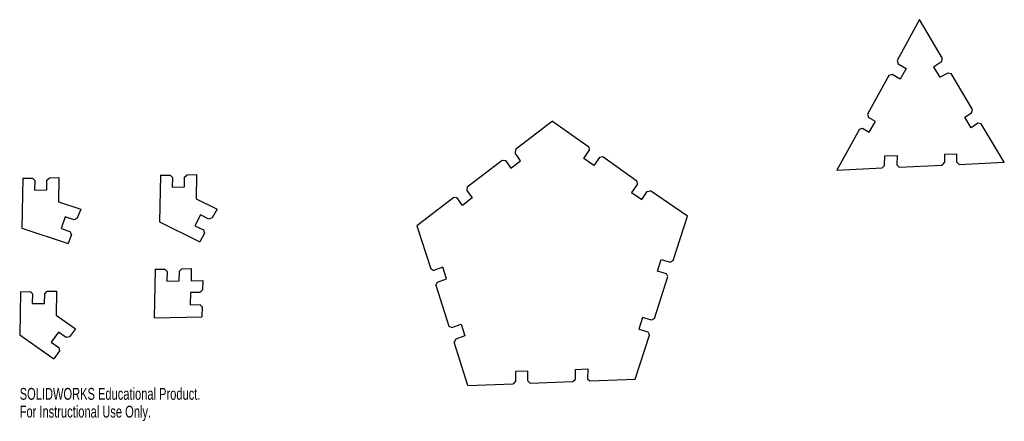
# Model space of a CAD drawing. Header units: millimetres. Extents: x -301 to 101, y -13 to 151.
import ezdxf

# ---------------------------------------------------------------- set-up
doc = ezdxf.new("R2010")
doc.units = ezdxf.units.MM
doc.styles.add('SLDTEXTSTYLE0', font='TXT', dxfattribs={"width": 0.7})

msp = doc.modelspace()

# ---------------------------------------------------------------- linework, layer by layer
at = {"color": 7, "linetype": 'Continuous', "lineweight": 25}
for p, q in [((66.05, 151.07), (56.9, 134.42)), ((75.33, 135.28), (66.05, 151.07)), ((56.9, 134.42), (57.25, 133.07)), ((57.25, 133.07), (60.57, 131.17)), ((75, 133.89), (71.69, 131.68)), ((75, 133.89), (75.33, 135.28)), ((54.84, 128.69), (53.53, 128.29)), ((58.06, 126.84), (54.84, 128.69)), ((60.57, 131.17), (58.06, 126.84)), ((71.69, 131.68), (74.24, 127.6)), ((74.24, 127.6), (77.65, 129.43)), ((77.65, 129.43), (78.95, 129.08)), ((87.56, 114.48), (78.95, 129.08)), ((53.53, 128.29), (44.86, 112.5)), ((44.86, 112.5), (45.21, 111.15)), ((84.44, 111.23), (87.23, 113.1)), ((87.23, 113.1), (87.56, 114.48)), ((-83.69, 109.59), (-98.66, 98.03)), ((-83.69, 109.59), (-68.83, 99.12)), ((48.01, 109.54), (45.21, 111.15)), ((45.5, 105.22), (48.01, 109.54)), ((87.09, 106.99), (84.44, 111.23)), ((89.77, 108.79), (87.09, 106.99)), ((91.09, 108.51), (89.77, 108.79)), ((100.58, 92.87), (91.09, 108.51)), ((41.49, 106.37), (32.34, 89.72)), ((41.49, 106.37), (42.8, 106.77)), ((42.8, 106.77), (45.5, 105.22)), ((-98.66, 98.03), (-98.88, 96.64)), ((-98.09, 95.56), (-98.88, 96.64)), ((-70.92, 94.48), (-68.63, 97.75)), ((-68.83, 99.12), (-68.63, 97.75)), ((-118.38, 82.8), (-104.19, 93.76)), ((-104.19, 93.76), (-102.84, 93.59)), ((-102.84, 93.59), (-100.57, 90.48)), ((-100.57, 90.48), (-96.64, 93.52)), ((-96.64, 93.52), (-98.09, 95.56)), ((-66.84, 91.6), (-70.92, 94.48)), ((-64.54, 94.87), (-66.84, 91.6)), ((-63.18, 95.14), (-64.54, 94.87)), ((-49.27, 85.18), (-63.18, 95.14)), ((51.76, 91.61), (51.84, 95.55)), ((51.84, 95.55), (56.85, 95.65)), ((56.85, 95.65), (56.77, 91.83)), ((75.2, 91.7), (76.19, 92.73)), ((76.26, 96.06), (76.19, 92.73)), ((81.26, 96.16), (76.26, 96.06)), ((81.2, 92.95), (81.26, 96.16)), ((81.2, 92.95), (82.15, 92.01)), ((82.15, 92.01), (100.58, 92.87)), ((32.34, 89.72), (50.77, 90.58)), ((50.77, 90.58), (51.76, 91.61)), ((56.77, 91.83), (57.72, 90.89)), ((57.72, 90.89), (75.2, 91.7)), ((-299.59, 86.36), (-300, 65.94)), ((-299.59, 86.36), (-295.71, 86.45)), ((-295.71, 86.45), (-294.76, 85.48)), ((-294.76, 85.48), (-294.84, 81.53)), ((-289.84, 81.63), (-289.76, 85.58)), ((-289.76, 85.58), (-288.77, 86.59)), ((-288.77, 86.59), (-284.89, 86.67)), ((-284.89, 86.67), (-285.09, 76.8)), ((-243.45, 87.57), (-243.83, 68.63)), ((-243.45, 87.57), (-239.57, 87.65)), ((-239.57, 87.65), (-238.62, 86.68)), ((-238.62, 86.68), (-238.7, 82.74)), ((-233.7, 82.83), (-233.62, 86.78)), ((-233.62, 86.78), (-232.63, 87.79)), ((-232.63, 87.79), (-228.75, 87.87)), ((-228.75, 87.87), (-228.95, 78)), ((-49.27, 85.18), (-49.06, 83.81)), ((-294.84, 81.53), (-289.84, 81.63)), ((-238.7, 82.74), (-233.7, 82.83)), ((-118.38, 82.8), (-118.6, 81.42)), ((-118.6, 81.42), (-116.34, 78.31)), ((-49.06, 83.81), (-51.36, 80.54)), ((-51.36, 80.54), (-47.27, 77.66)), ((-47.27, 77.66), (-44.98, 80.93)), ((-44.98, 80.93), (-43.62, 81.2)), ((-28.64, 70.88), (-43.62, 81.2)), ((-285.09, 76.8), (-275.98, 73.78)), ((-228.95, 78), (-220.4, 73.71)), ((-123.92, 78.53), (-138.89, 66.97)), ((-122.56, 78.36), (-123.92, 78.53)), ((-120.3, 75.25), (-122.56, 78.36)), ((-116.34, 78.31), (-120.3, 75.25)), ((-275.98, 73.78), (-277.47, 70.04)), ((-220.4, 73.71), (-222.38, 70.16)), ((-282.36, 70.61), (-284.03, 65.9)), ((-278.71, 69.41), (-282.36, 70.61)), ((-277.47, 70.04), (-278.71, 69.41)), ((-243.83, 68.63), (-227.42, 60.39)), ((-227.12, 71.42), (-229.41, 66.98)), ((-223.7, 69.7), (-227.12, 71.42)), ((-222.38, 70.16), (-223.7, 69.7)), ((-34.43, 52.85), (-28.64, 70.88)), ((-300, 65.94), (-281.15, 59.7)), ((-284.03, 65.9), (-280.39, 64.7)), ((-280.39, 64.7), (-279.81, 63.45)), ((-229.41, 66.98), (-225.99, 65.26)), ((-225.99, 65.26), (-225.59, 63.94)), ((-138.89, 66.97), (-133.28, 49.36)), ((-279.81, 63.45), (-281.15, 59.7)), ((-225.59, 63.94), (-227.42, 60.39)), ((-40.87, 48.5), (-39.34, 53.26)), ((-39.34, 53.26), (-35.65, 52.17)), ((-35.65, 52.17), (-34.43, 52.85)), ((-245.6, 49.2), (-246, 29.47)), ((-245.6, 49.2), (-241.72, 49.28)), ((-241.72, 49.28), (-240.77, 48.32)), ((-240.77, 48.32), (-240.85, 44.37)), ((-235.85, 44.47), (-235.77, 48.42)), ((-235.77, 48.42), (-234.78, 49.42)), ((-234.78, 49.42), (-230.9, 49.5)), ((-230.9, 49.5), (-231, 44.57)), ((-133.28, 49.36), (-132.06, 48.77)), ((-128.37, 50.13), (-132.06, 48.77)), ((-126.84, 45.36), (-128.37, 50.13)), ((-37.18, 47.41), (-40.87, 48.5)), ((-240.85, 44.37), (-235.85, 44.47)), ((-231, 44.57), (-226.15, 44.67)), ((-226.15, 44.67), (-226.38, 40.8)), ((-130.54, 44.01), (-126.84, 45.36)), ((-42.05, 29.13), (-36.56, 46.21)), ((-36.56, 46.21), (-37.18, 47.41)), ((-290.69, 39.24), (-289.7, 40.24)), ((-289.7, 40.24), (-285.82, 40.32)), ((-285.82, 40.32), (-286.02, 30.46)), ((-226.38, 40.8), (-227.37, 39.8)), ((-131.17, 42.74), (-130.54, 44.01)), ((-131.17, 42.74), (-125.86, 26.05)), ((-300.53, 40.02), (-300.88, 22.45)), ((-300.53, 40.02), (-296.65, 40.1)), ((-296.65, 40.1), (-295.7, 39.14)), ((-295.7, 39.14), (-295.78, 35.19)), ((-290.77, 35.29), (-290.69, 39.24)), ((-231.25, 39.71), (-231.35, 34.71)), ((-227.37, 39.8), (-231.25, 39.71)), ((-295.78, 35.19), (-290.77, 35.29)), ((-231.35, 34.71), (-227.47, 34.79)), ((-227.47, 34.79), (-226.52, 33.83)), ((-226.52, 33.83), (-226.6, 29.88)), ((-286.02, 30.46), (-278.19, 24.97)), ((-246, 29.47), (-226.6, 29.88)), ((-46.96, 29.53), (-48.48, 24.77)), ((-43.27, 28.45), (-46.96, 29.53)), ((-42.05, 29.13), (-43.27, 28.45)), ((-278.19, 24.97), (-280.64, 21.69)), ((-125.86, 26.05), (-124.64, 25.46)), ((-124.64, 25.46), (-120.94, 26.82)), ((-120.94, 26.82), (-119.42, 22.05)), ((-48.48, 24.77), (-44.8, 23.69)), ((-300.88, 22.45), (-286.94, 12.68)), ((-285.12, 23.62), (-287.99, 19.52)), ((-281.99, 21.42), (-285.12, 23.62)), ((-280.64, 21.69), (-281.99, 21.42)), ((-123.12, 20.7), (-123.74, 19.43)), ((-119.42, 22.05), (-123.12, 20.7)), ((-49.92, 4.31), (-44.13, 22.33)), ((-44.8, 23.69), (-44.13, 22.33)), ((-287.99, 19.52), (-284.86, 17.32)), ((-284.86, 17.32), (-284.65, 15.96)), ((-118.14, 1.82), (-123.74, 19.43)), ((-284.65, 15.96), (-286.94, 12.68)), ((-74.32, 4.41), (-74.3, 8.35)), ((-74.3, 8.35), (-69.3, 8.53)), ((-69.3, 8.53), (-69.32, 4.58)), ((-98.71, 7.46), (-98.73, 3.52)), ((-93.71, 7.64), (-98.71, 7.46)), ((-93.73, 3.7), (-93.71, 7.64)), ((-75.3, 3.38), (-74.32, 4.41)), ((-69.32, 4.58), (-68.36, 3.63)), ((-68.36, 3.63), (-49.92, 4.31)), ((-118.14, 1.82), (-99.71, 2.5)), ((-98.73, 3.52), (-99.71, 2.5)), ((-92.77, 2.75), (-93.73, 3.7)), ((-92.77, 2.75), (-75.3, 3.38))]:
    msp.add_line(p, q, dxfattribs=at)

# ---------------------------------------------------------------- texts
at = {"color": 7, "linetype": 'Continuous', "char_height": 4.8336, "attachment_point": 1, "style": 'SLDTEXTSTYLE0'}
for s, insert in [('SOLIDWORKS Educational Product.', (-300.88, 0.8)), ('For Instructional Use Only.', (-300.88, -6.45))]:
    msp.add_mtext(s, dxfattribs=dict(at, insert=insert))

doc.saveas('drawing.dxf')
